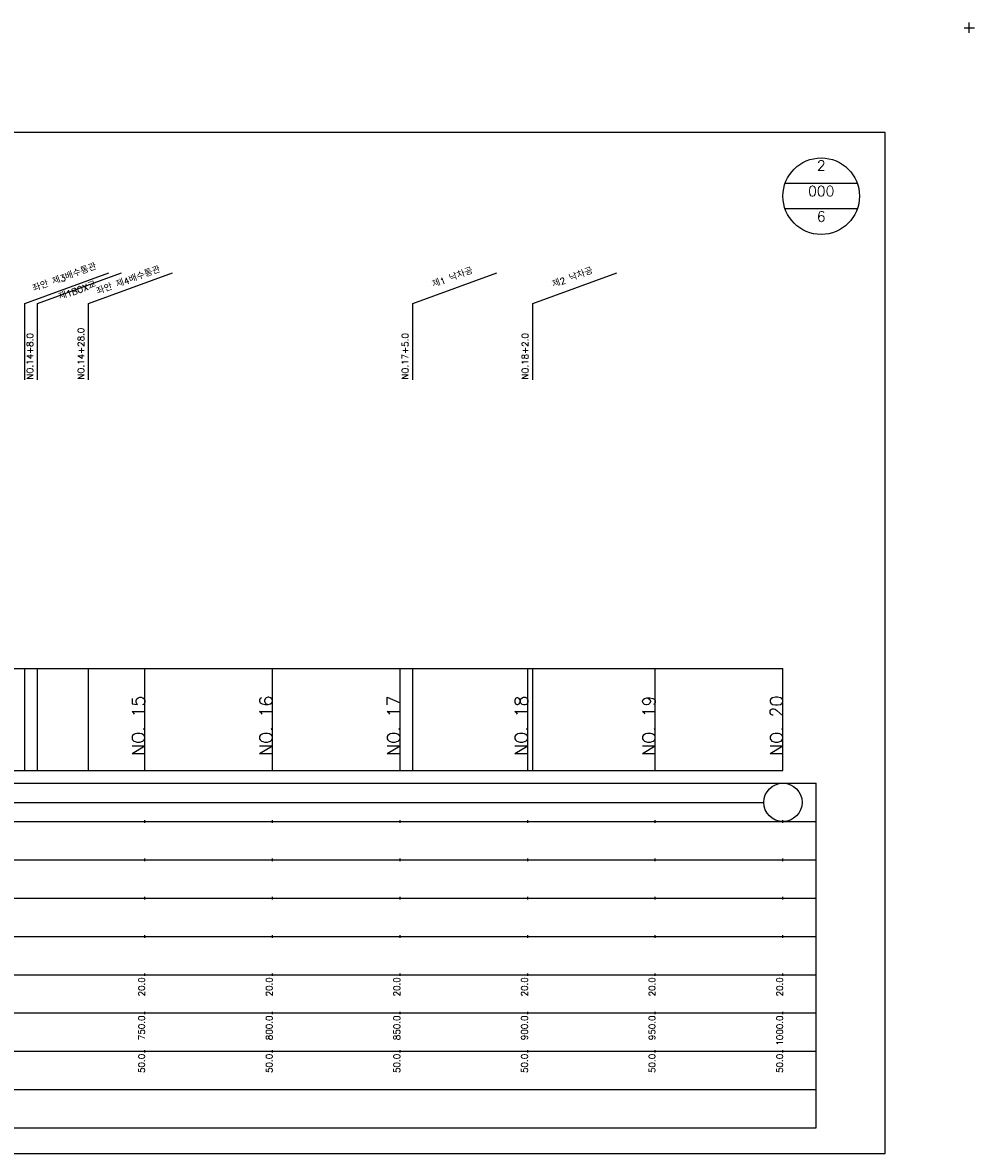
# Model space of a CAD drawing. Extents: x -504 to 685, y -2 to 2900.
# Tile 5 of 12: x 312 to 685, y 525 to 968. Entities that reach past the tile are written whole.
import ezdxf
from ezdxf.enums import TextEntityAlignment as Align

# ---------------------------------------------------------------- set-up
doc = ezdxf.new("R2010")
doc.units = 0
doc.header["$LTSCALE"] = 5
for name, color, linetype in [('BOX', 5, 'CONTINUOUS'), ('DT1', 3, 'CONTINUOUS'), ('DT2', 6, 'CONTINUOUS'), ('LT1', 4, 'CONTINUOUS'), ('ST1', 7, 'CONTINUOUS')]:
    doc.layers.add(name, color=color, linetype=linetype)
doc.styles.add('GHS', font='ROMANS.shx', dxfattribs={"bigfont": 'GHS.shx'})

msp = doc.modelspace()

# ---------------------------------------------------------------- linework, layer by layer
at = {"layer": 'BOX'}
msp.add_lwpolyline([(50, 525), (650, 525), (650, 925), (50, 925), (50, 525)], dxfattribs=at)
at = {"layer": 'DT1'}
for p, q in [((360, 704.83), (360, 705.83)), ((410, 704.83), (410, 705.83)), ((460, 704.83), (460, 705.83)), ((510, 704.83), (510, 705.83)), ((560, 704.83), (560, 705.83)), ((610, 704.83), (610, 705.83))]:
    msp.add_line(p, q, dxfattribs=at)
at = {"layer": 'LT1', "linetype": 'CONTINUOUS'}
for p, q in [((313, 858), (345.89, 869.97)), ((318, 858), (350.89, 869.97)), ((338, 858), (370.89, 869.97)), ((465, 858), (497.89, 869.97)), ((512, 858), (544.89, 869.97)), ((313, 828), (313, 858)), ((318, 828), (318, 858)), ((338, 828), (338, 858)), ((465, 828), (465, 858)), ((512, 828), (512, 858))]:
    msp.add_line(p, q, dxfattribs=at)
at = {"layer": 'LT1'}
for p, q in [((313, 675), (313, 715)), ((318, 675), (318, 715)), ((338, 675), (338, 715)), ((360, 675), (360, 715)), ((410, 675), (410, 715)), ((460, 675), (460, 715)), ((465, 675), (465, 715)), ((510, 675), (510, 715)), ((512, 675), (512, 715)), ((560, 675), (560, 715)), ((610, 675), (610, 715)), ((110, 675), (610, 675)), ((360, 654.5), (360, 655.5)), ((410, 654.5), (410, 655.5)), ((460, 654.5), (460, 655.5)), ((510, 654.5), (510, 655.5)), ((560, 654.5), (560, 655.5)), ((610, 654.5), (610, 655.5)), ((360, 639.5), (360, 640.5)), ((410, 639.5), (410, 640.5)), ((460, 639.5), (460, 640.5)), ((510, 639.5), (510, 640.5)), ((560, 639.5), (560, 640.5)), ((610, 639.5), (610, 640.5)), ((360, 624.5), (360, 625.5)), ((410, 624.5), (410, 625.5)), ((460, 624.5), (460, 625.5)), ((510, 624.5), (510, 625.5)), ((560, 624.5), (560, 625.5)), ((610, 624.5), (610, 625.5)), ((360, 609.5), (360, 610.5)), ((410, 609.5), (410, 610.5)), ((460, 609.5), (460, 610.5)), ((510, 609.5), (510, 610.5)), ((560, 609.5), (560, 610.5)), ((610, 609.5), (610, 610.5)), ((360, 594.5), (360, 595.5)), ((410, 594.5), (410, 595.5)), ((460, 594.5), (460, 595.5)), ((510, 594.5), (510, 595.5)), ((560, 594.5), (560, 595.5)), ((610, 594.5), (610, 595.5)), ((360, 579.5), (360, 580.5)), ((410, 579.5), (410, 580.5)), ((460, 579.5), (460, 580.5)), ((510, 579.5), (510, 580.5)), ((560, 579.5), (560, 580.5)), ((610, 579.5), (610, 580.5)), ((360, 564.5), (360, 565.5)), ((410, 564.5), (410, 565.5)), ((460, 564.5), (460, 565.5)), ((510, 564.5), (510, 565.5)), ((560, 564.5), (560, 565.5)), ((610, 564.5), (610, 565.5))]:
    msp.add_line(p, q, dxfattribs=at)
msp.add_lwpolyline([(110, 715), (160, 715), (210, 715), (260, 715), (310, 715), (360, 715), (410, 715), (460, 715), (510, 715), (560, 715), (610, 715)], dxfattribs=at)
at = {"layer": 'ST1'}
for p, q in [((681, 966), (685, 966)), ((683, 964), (683, 968)), ((80, 670), (623, 670)), ((623, 535), (623, 670)), ((87.5, 655), (623, 655)), ((80, 640), (623, 640)), ((87.5, 625), (623, 625)), ((80, 610), (623, 610)), ((80, 595), (623, 595)), ((80, 580), (623, 580)), ((80, 565), (623, 565)), ((80, 550), (623, 550)), ((80, 535), (623, 535))]:
    msp.add_line(p, q, dxfattribs=at)
at = {"layer": 'ST1', "linetype": 'CONTINUOUS'}
for p, q in [((639.14, 905), (610.86, 905)), ((639.14, 895), (610.86, 895)), ((117.5, 662.5), (602.5, 662.5))]:
    msp.add_line(p, q, dxfattribs=at)
for centre, radius in [((625, 900), 15), ((610, 662.5), 7.5)]:
    msp.add_circle(centre, radius, dxfattribs=at)

# ---------------------------------------------------------------- texts
at = {"layer": 'DT1', "linetype": 'CONTINUOUS', "style": 'GHS'}
for s, p in [('좌안 제3배수통관', (329, 866.99)), ('좌안 제4배수통관', (354, 865.86)), ('제1 낙차공', (481, 866.99)), ('제2 낙차공', (528, 866.99)), ('제1BOX교', (334, 861.89))]:
    msp.add_text(s, height=2.5, rotation=20, dxfattribs=at).set_placement(p, align=Align.CENTER)
for s, p in [('NO.14+28.0', (336.25, 828.12)), ('NO.14+8.0', (316.25, 828.12)), ('NO.17+5.0', (463.25, 828.12)), ('NO.18+2.0', (510.25, 828.12))]:
    msp.add_text(s, height=2.5, rotation=90, dxfattribs=at).set_placement(p)
at = {"layer": 'DT1', "style": 'GHS'}
for s, height, p in [('NO. 15', 5, (360, 704.33)), ('NO. 16', 5, (410, 704.33)), ('NO. 17', 5, (460, 704.33)), ('NO. 18', 5, (510, 704.33)), ('NO. 19', 5, (560, 704.33)), ('NO. 20', 5, (610, 704.33)), (' 20.0', 2.5, (360, 594)), (' 20.0', 2.5, (410, 594)), (' 20.0', 2.5, (460, 594)), (' 20.0', 2.5, (510, 594)), (' 20.0', 2.5, (560, 594)), (' 20.0', 2.5, (610, 594)), ('   750.0', 2.5, (360, 579)), ('   800.0', 2.5, (410, 579)), ('   850.0', 2.5, (460, 579)), ('   900.0', 2.5, (510, 579)), ('   950.0', 2.5, (560, 579)), ('  1000.0', 2.5, (610, 579)), ('  50.0', 2.5, (360, 564)), ('  50.0', 2.5, (410, 564)), ('  50.0', 2.5, (460, 564)), ('  50.0', 2.5, (510, 564)), ('  50.0', 2.5, (560, 564)), ('  50.0', 2.5, (610, 564))]:
    msp.add_text(s, height=height, rotation=90, dxfattribs=at).set_placement(p, align=Align.RIGHT)
at = {"layer": 'DT2', "linetype": 'CONTINUOUS', "style": 'GHS'}
for s, p in [('2', (625, 910)), ('000', (625, 900)), ('6', (625, 890))]:
    msp.add_text(s, height=4, dxfattribs=at).set_placement(p, align=Align.CENTER)

doc.saveas('drawing.dxf')
